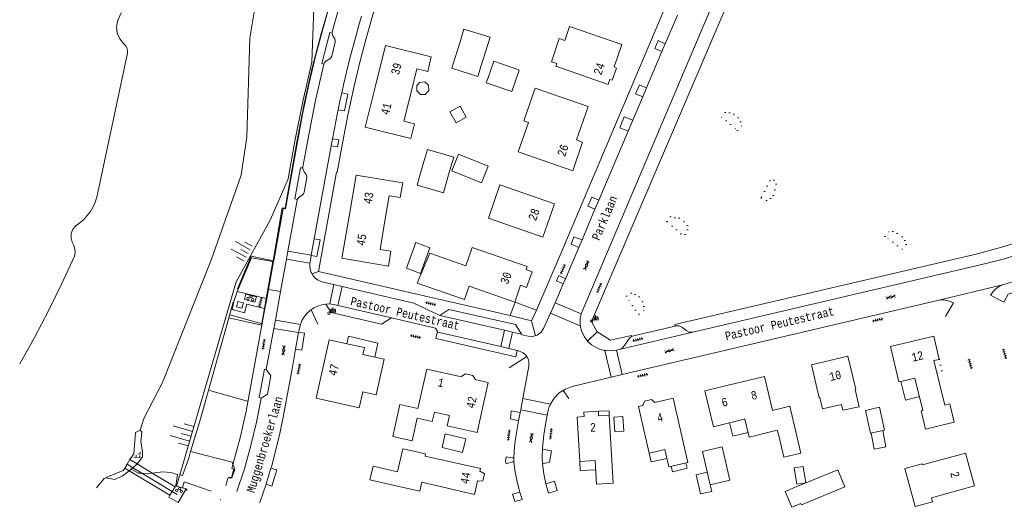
# Model space of a CAD drawing. Header units: metres. Extents: x 196790 to 198335, y 354523 to 356036.
# Tile 34 of 105: x 197450 to 197660, y 354523 to 354627. Entities that reach past the tile are written whole.
import ezdxf

# ---------------------------------------------------------------- set-up
doc = ezdxf.new("R2010")
doc.units = ezdxf.units.M
doc.linetypes.add('DGN Style 1', pattern=[1.160006, 0.00193, -1.158076])
doc.linetypes.add('DGN Style 2', pattern=[186.027128, 111.616277, -74.410851])
for name, color, linetype, lineweight in [('afdak', 252, 'DGN Style 2', 18), ('bij- of bedrijfsgebouw', 252, 'Continuous', 18), ('cultuurscheiding', 252, 'Continuous', 18), ('duiker', 252, 'Continuous', 18), ('functiescheiding', 252, 'Continuous', 18), ('heg of haag', 252, 'Continuous', 18), ('hoofdgebouw', 252, 'Continuous', 18), ('huisnummer BAG', 252, 'Continuous', 18), ('insteek water', 252, 'Continuous', 18), ('kant asfaltverharding', 252, 'Continuous', 18), ('kant betonverharding', 252, 'Continuous', 18), ('kant keiverharding', 252, 'Continuous', 18), ('kant klinkerverharding', 252, 'Continuous', 18), ('kant tegelverharding', 252, 'Continuous', 18), ('kant water', 252, 'Continuous', 18), ('kunstwerken', 252, 'Continuous', 18), ('overig WOZ', 252, 'DGN Style 1', 18), ('overige afscheidingen', 252, 'Continuous', 18), ('raster', 252, 'Continuous', 18), ('straatnaam', 252, 'Continuous', 18), ('straatnaambord', 252, 'Continuous', 18), ('taludlijn', 252, 'Continuous', 18), ('taludsymbool', 252, 'Continuous', 18), ('tuinhuis', 252, 'DGN Style 2', 18), ('verh asfaltsymbool', 2, 'Continuous', 0), ('verh betonsymbool', 2, 'Continuous', 0), ('verh keisymbool', 2, 'Continuous', 0), ('verh tegelsymbool', 2, 'Continuous', 0), ('vlakafsluiter grijs', 252, 'DGN Style 2', 18), ('vlakafsluiter groen', 252, 'DGN Style 2', 18)]:
    doc.layers.add(name, color=color, linetype=linetype, lineweight=lineweight)
doc.styles.add('Style-Courier New', font='cour.ttf')
doc.styles.add('Style-simplex', font='simplex.shx')

# ---------------------------------------------------------------- blocks, each defined once
blk = doc.blocks.new('S435')
at = {"layer": 'straatnaambord', "color": 7, "linetype": 'Continuous', "lineweight": 0}
blk.add_circle((0, 0), 0.263, dxfattribs=at)
blk.add_circle((0, 0), 0.263, dxfattribs=at)
at = {"layer": 'straatnaambord', "color": 7, "linetype": 'Continuous', "lineweight": 0, "style": 'Style-simplex', "width": 0.428569}
blk.add_text('stn', height=1.05, dxfattribs=at).set_placement((0.32, 0.18))
blk = doc.blocks.new('TA')
at = {"layer": 'taludsymbool', "linetype": 'Continuous', "lineweight": 0}
for p, q in [((-0.5, 0), (-0.5, -0.5)), ((-0.25, 0), (-0.25, -1)), ((0, 0), (0, -0.5)), ((0.25, 0), (0.25, -1)), ((0.5, 0), (0.5, -0.5))]:
    blk.add_line(p, q, dxfattribs=at)
blk = doc.blocks.new('S612')
at = {"layer": 'verh asfaltsymbool', "color": 252}
for p, q in [((-0.99, -0.26), (0.01, 0.24)), ((0.01, -0.26), (-0.99, 0.24)), ((0.01, 0.24), (1.01, -0.26)), ((1.01, 0.24), (0.01, -0.26))]:
    blk.add_line(p, q, dxfattribs=at)
blk = doc.blocks.new('S621')
at = {"layer": 'verh betonsymbool', "color": 252, "linetype": 'Continuous', "lineweight": 0}
for centre in [(-0.48, 0.24), (0.52, 0.24), (0.02, -0.26)]:
    blk.add_circle(centre, 0.25, dxfattribs=at)
blk = doc.blocks.new('S651')
at = {"layer": 'verh keisymbool', "color": 7, "linetype": 'Continuous', "lineweight": 0}
for p, q in [((-0.41, 0.75), (-0.41, 0.25)), ((0.09, 0.25), (-0.41, 0.25)), ((-0.41, -0.05), (-0.41, -0.55)), ((-0.41, -0.55), (0.09, -0.55)), ((0.39, -0.05), (0.39, -0.55)), ((0.39, -0.55), (0.89, -0.55))]:
    blk.add_line(p, q, dxfattribs=at)
at = {"layer": 'verh keisymbool', "color": 7, "linetype": 'Continuous', "lineweight": 0, "flags": 128}
blk.add_lwpolyline([(-0.41, -0.05), (-0.41, -0.05), (-0.41, -0.55), (-0.41, -0.55), (-0.41, -0.05)], close=True, dxfattribs=at)
blk = doc.blocks.new('S642')
at = {"layer": 'verh tegelsymbool', "color": 252}
for p, q in [((-1.12, 0), (1.12, 0)), ((-0.9, -0.25), (-0.9, 0.25)), ((-0.45, -0.25), (-0.45, 0.25)), ((0, -0.25), (0, 0.25)), ((0.45, -0.25), (0.45, 0.25)), ((0.9, -0.25), (0.9, 0.25))]:
    blk.add_line(p, q, dxfattribs=at)

msp = doc.modelspace()

# ---------------------------------------------------------------- linework, layer by layer
at = {"layer": 'afdak'}
for p, q in [((197576.895, 354542.344), (197578.858, 354542.469)), ((197577.094, 354539.205), (197576.895, 354542.344)), ((197578.858, 354542.469), (197579.057, 354539.33)), ((197579.057, 354539.33), (197577.094, 354539.205)), ((197615.38, 354531.493), (197617.35, 354531.816)), ((197615.956, 354527.988), (197615.38, 354531.493)), ((197617.35, 354531.816), (197617.926, 354528.311)), ((197617.926, 354528.311), (197615.956, 354527.988))]:
    msp.add_line(p, q, dxfattribs=at)
at = {"layer": 'afdak', "flags": 128}
for points in [[(197519.882, 354557.979), (197520.235, 354559.571), (197526.49, 354558.118), (197525.828, 354555.141)], [(197638.176, 354549.913), (197639.165, 354545.972), (197642.151, 354546.721)], [(197573.593, 354543.592), (197575.884, 354543.695), (197575.927, 354542.752)], [(197605.57, 354539.036), (197602.293, 354538.222), (197601.578, 354541.102)], [(197634.329, 354539.472), (197634.971, 354535.997), (197632.466, 354535.481), (197631.86, 354538.925)], [(197569.62, 354532.877), (197569.731, 354530.914), (197573.036, 354531.101)], [(197584.477, 354534.656), (197584.883, 354532.791), (197588.237, 354533.522)], [(197592.285, 354532.568), (197592.557, 354531.441), (197589.414, 354530.681), (197589.133, 354531.846)], [(197597.493, 354527.873), (197597.82, 354526.437), (197595.438, 354525.949), (197594.482, 354530.031), (197596.863, 354530.608)]]:
    msp.add_lwpolyline(points, dxfattribs=at)
at = {"layer": 'bij- of bedrijfsgebouw'}
for p, q in [((197543.986, 354622.214), (197543.023, 354619.079)), ((197548.584, 354617.353), (197549.558, 354620.5)), ((197547.862, 354615.027), (197548.584, 354617.353)), ((197536.284, 354596.546), (197535.359, 354593.369)), ((197540.958, 354591.779), (197541.887, 354594.983)), ((197540.51, 354590.201), (197540.958, 354591.779))]:
    msp.add_line(p, q, dxfattribs=at)
at = {"layer": 'bij- of bedrijfsgebouw', "flags": 128}
for points in [[(197549.558, 354620.5), (197550.458, 354623.408), (197544.883, 354625.135), (197543.986, 354622.214)], [(197547.862, 354615.027), (197542.301, 354616.753), (197543.023, 354619.079)], [(197556.164, 354616.574), (197551.26, 354618.271), (197549.978, 354614.567)], [(197556.164, 354616.574), (197556.718, 354616.382), (197555.122, 354611.772), (197549.664, 354613.66), (197549.978, 354614.567)], [(197541.887, 354594.983), (197542.71, 354597.821), (197537.126, 354599.44), (197536.284, 354596.546)], [(197542.302, 354594.886), (197543.723, 354598.447), (197550.094, 354595.904), (197548.673, 354592.343), (197542.302, 354594.886)], [(197540.51, 354590.201), (197534.911, 354591.791), (197535.359, 354593.369)], [(197532.599, 354574.11), (197535.609, 354572.995), (197537.628, 354578.443), (197534.617, 354579.558), (197532.599, 354574.11)], [(197630.642, 354543.757), (197633.631, 354544.419), (197634.708, 354539.556), (197631.719, 354538.894), (197630.642, 354543.757)], [(197544.594, 354534.778), (197545.28, 354537.699), (197540.909, 354538.726), (197540.223, 354535.806), (197544.594, 354534.778)], [(197595.853, 354534.99), (197600.026, 354535.952), (197601.666, 354528.835), (197597.493, 354527.873), (197595.853, 354534.99)], [(197616.858, 354523.904), (197616.976, 354523.617), (197626.237, 354527.415), (197624.727, 354531.097), (197615.465, 354527.299)], [(197616.858, 354523.904), (197614.885, 354523.08), (197613.471, 354526.464), (197615.465, 354527.299)]]:
    msp.add_lwpolyline(points, dxfattribs=at)
at = {"layer": 'cultuurscheiding', "flags": 128}
for points in [[(197476.101, 354530.365), (197475.378, 354530.395), (197473.862, 354531.218)], [(197478.337, 354530.387), (197477.287, 354530.317), (197476.101, 354530.365)], [(197483.354, 354527.695), (197483.722, 354530.082), (197482.215, 354530.487), (197480.622, 354530.633), (197478.871, 354530.423), (197478.337, 354530.387)], [(197490.889, 354526.551), (197485.157, 354528.541), (197484.763, 354527.297)]]:
    msp.add_lwpolyline(points, dxfattribs=at)
at = {"layer": 'duiker'}
for p, q in [((197474.19, 354531.515), (197472.973, 354532.247)), ((197476.101, 354530.365), (197474.19, 354531.515)), ((197482.599, 354526.457), (197476.101, 354530.365)), ((197483.641, 354525.83), (197482.599, 354526.457))]:
    msp.add_line(p, q, dxfattribs=at)
at = {"layer": 'functiescheiding'}
for p, q in [((197511.996, 354575.141), (197506.972, 354576.002)), ((197516.222, 354566.459), (197517.138, 354570.59)), ((197518.88, 354570.186), (197517.952, 354566.173)), ((197563.38, 354564.537), (197569.735, 354561.794)), ((197509.963, 354562.097), (197504.615, 354563.021)), ((197552.748, 354557.361), (197553.543, 354560.852)), ((197555.286, 354560.456), (197554.479, 354556.965)), ((197575.004, 354556.541), (197576.334, 354550.816)), ((197557.458, 354546.269), (197563.343, 354545.078))]:
    msp.add_line(p, q, dxfattribs=at)
at = {"layer": 'heg of haag'}
msp.add_line((197498.655, 354545.704), (197490.528, 354547.99), dxfattribs=at)
at = {"layer": 'hoofdgebouw'}
msp.add_line((197604.91, 354541.911), (197604.751, 354541.872), dxfattribs=at)
at = {"layer": 'hoofdgebouw', "flags": 128}
for points in [[(197566.438, 354622.709), (197567.458, 354625.652), (197578.604, 354621.822), (197576.96, 354617.037), (197577.476, 354616.797), (197576.569, 354614.209), (197576.019, 354614.348), (197575.658, 354613.322), (197564.541, 354617.234), (197564.725, 354617.765)], [(197526.008, 354613.015), (197528.157, 354621.629), (197537.922, 354619.217), (197537.15, 354616.091), (197534.859, 354616.657), (197533.539, 354611.361)], [(197564.725, 354617.765), (197563.567, 354618.153), (197565.23, 354623.114), (197566.438, 354622.709)], [(197526.008, 354613.015), (197523.812, 354604.21), (197533.565, 354601.778), (197534.344, 354604.904), (197532.07, 354605.471), (197533.539, 354611.361)], [(197560.092, 354612.522), (197557.664, 354605.528), (197558.674, 354605.177), (197556.505, 354598.933), (197568.124, 354594.896), (197570.239, 354600.985), (197568.923, 354601.454), (197571.401, 354608.598), (197560.092, 354612.522)], [(197520.371, 354585.15), (197521.879, 354593.972), (197531.813, 354592.329), (197531.288, 354589.152), (197528.949, 354589.539), (197527.95, 354583.77)], [(197550.118, 354584.784), (197561.77, 354580.722), (197564.24, 354587.809), (197552.588, 354591.871), (197550.118, 354584.784)], [(197520.371, 354585.15), (197518.846, 354576.228), (197528.763, 354574.534), (197529.305, 354577.708), (197526.969, 354578.107), (197527.95, 354583.77)], [(197546.621, 354578.523), (197545.264, 354574.622), (197537.604, 354577.287), (197534.905, 354570.89), (197544.996, 354567.39), (197545.999, 354570.244), (197555.74, 354566.855), (197556.978, 354570.451), (197558.252, 354570.006), (197559.443, 354573.357), (197558.145, 354573.803), (197558.377, 354574.434), (197546.621, 354578.523)], [(197519.882, 354557.979), (197516.094, 354558.821), (197513.323, 354546.357), (197522.528, 354544.31), (197523.281, 354547.697), (197526.131, 354547.063), (197527.829, 354554.696), (197523.329, 354555.697), (197523.65, 354557.142), (197519.882, 354557.979)], [(197638.176, 354549.913), (197637.79, 354549.82), (197635.972, 354557.354), (197645.214, 354559.584), (197646.384, 354554.645), (197645.267, 354554.399), (197647.555, 354544.86), (197648.655, 354545.152), (197649.577, 354541.225), (197643.443, 354539.785), (197642.529, 354543.679), (197642.86, 354543.757), (197641.212, 354550.646), (197638.176, 354549.913)], [(197628.559, 354548.271), (197626.905, 354555.309), (197619.11, 354553.477), (197620.762, 354546.449), (197620.918, 354546.485), (197621.478, 354544.1), (197625.509, 354545.048), (197625.795, 354543.831), (197629.325, 354544.486), (197628.442, 354548.244), (197628.559, 354548.271)], [(197543.731, 354551.094), (197536.937, 354552.566), (197535.078, 354544.138), (197531.191, 354544.995), (197529.686, 354538.169), (197533.836, 354537.254), (197534.9, 354542.078), (197538.123, 354541.367), (197538.573, 354543.408), (197541.821, 354542.692)], [(197541.821, 354542.692), (197541.315, 354540.449), (197547.685, 354539.013), (197550.099, 354549.725), (197547.275, 354550.314)], [(197543.731, 354551.094), (197544.39, 354550.951), (197544.417, 354551.055), (197545.234, 354551.584), (197546.787, 354551.231), (197547.272, 354550.45), (197547.275, 354550.314)], [(197602.814, 354549.49), (197609.049, 354550.983), (197610.781, 354543.746)], [(197602.814, 354549.49), (197596.341, 354547.941), (197598.175, 354540.277), (197604.751, 354541.872)], [(197584.477, 354534.656), (197587.786, 354535.436), (197588.658, 354531.737), (197592.732, 354532.67), (197589.537, 354546.341), (197585.68, 354545.419), (197584.94, 354546.062), (197583.423, 354545.706), (197583.109, 354544.813), (197582.137, 354544.584), (197584.477, 354534.656)], [(197569.62, 354532.877), (197572.925, 354533.064), (197573.211, 354528.002), (197576.789, 354528.218), (197575.927, 354542.752), (197573.637, 354542.616), (197573.593, 354543.592), (197570.502, 354543.412), (197570.561, 354542.432), (197569.086, 354542.335), (197569.62, 354532.877)], [(197615.73, 354539.498), (197614.471, 354544.648), (197610.781, 354543.746)], [(197604.91, 354541.911), (197605.795, 354538.057), (197611.793, 354539.547), (197612.065, 354538.663)], [(197612.065, 354538.663), (197613.179, 354533.775), (197616.844, 354534.61), (197615.73, 354539.498)], [(197530.058, 354527.736), (197535.445, 354526.526), (197535.875, 354528.438), (197547.145, 354525.797), (197547.81, 354528.691), (197547.928, 354528.664), (197548.902, 354528.706), (197549.256, 354530.246), (197548.398, 354530.71), (197548.281, 354530.737), (197548.416, 354531.322), (197536.577, 354533.999), (197536.687, 354534.487), (197531.86, 354535.579), (197530.73, 354530.661)], [(197641.277, 354523.224), (197639.05, 354531.354), (197642.753, 354532.369), (197642.822, 354532.118), (197652.013, 354534.636), (197653.928, 354527.644), (197644.748, 354525.087), (197644.981, 354524.238), (197641.277, 354523.224)], [(197530.058, 354527.736), (197524.827, 354528.938), (197525.499, 354531.863), (197530.73, 354530.661)]]:
    msp.add_lwpolyline(points, dxfattribs=at)
at = {"layer": 'insteek water'}
for p, q in [((197470.891, 354626.813), (197471.679, 354628.59)), ((197466.705, 354590.281), (197473.038, 354619.955))]:
    msp.add_line(p, q, dxfattribs=at)
at = {"layer": 'insteek water', "flags": 128}
for points in [[(197472.219, 354622.05), (197471.405, 354623.029), (197470.872, 354624.241), (197470.701, 354625.554), (197470.891, 354626.813)], [(197473.038, 354619.955), (197473.019, 354620.528), (197472.869, 354621.097), (197472.594, 354621.616), (197472.219, 354622.05)], [(197462.001, 354583.166), (197462.881, 354583.786), (197463.705, 354584.507), (197464.457, 354585.321), (197465.12, 354586.216), (197465.684, 354587.177), (197466.138, 354588.188), (197466.479, 354589.228), (197466.705, 354590.281)], [(197461.258, 354579.636), (197460.997, 354580.537), (197461.038, 354581.526), (197461.399, 354582.447), (197462.001, 354583.166)], [(197461.754, 354576.646), (197461.851, 354577.408), (197461.798, 354578.189), (197461.596, 354578.946), (197461.258, 354579.636)], [(197450.022, 354553.674), (197453.163, 354559.308), (197456.167, 354565.017), (197459.032, 354570.799), (197461.754, 354576.646)]]:
    msp.add_lwpolyline(points, dxfattribs=at)
at = {"layer": 'kant asfaltverharding'}
for p, q in [((197569.933, 354564.335), (197601.282, 354638.271)), ((197587.89, 354622), (197590.475, 354628.081)), ((197587.185, 354620.342), (197587.89, 354622)), ((197583.887, 354612.584), (197587.185, 354620.342)), ((197583.065, 354610.651), (197583.887, 354612.584)), ((197580.945, 354605.665), (197583.065, 354610.651)), ((197579.952, 354603.329), (197580.945, 354605.665)), ((197573.702, 354588.627), (197579.952, 354603.329)), ((197512.935, 354580.389), (197516.517, 354600.223)), ((197516.517, 354600.223), (197516.788, 354601.724)), ((197572.872, 354586.675), (197573.702, 354588.627)), ((197570.109, 354580.175), (197572.872, 354586.675)), ((197512.299, 354576.866), (197512.935, 354580.389)), ((197569.397, 354578.501), (197570.109, 354580.175)), ((197507.29, 354577.755), (197512.299, 354576.866)), ((197566.573, 354571.858), (197569.397, 354578.501)), ((197564.39, 354566.724), (197566.1, 354570.746)), ((197566.1, 354570.746), (197566.573, 354571.858)), ((197569.933, 354564.335), (197564.39, 354566.724)), ((197578.704, 354551.381), (197645.991, 354567.209)), ((197504.295, 354561.257), (197502.678, 354552.5)), ((197509.585, 354560.373), (197504.295, 354561.257)), ((197509.585, 354560.373), (197508.952, 354556.852)), ((197578.064, 354556.751), (197593.766, 354560.422)), ((197577.468, 354556.61), (197578.064, 354556.751)), ((197578.704, 354551.381), (197577.468, 354556.61)), ((197557.013, 354543.906), (197556.9, 354543.323)), ((197562.642, 354542.772), (197557.013, 354543.906)), ((197556.9, 354543.323), (197556.554, 354541.531)), ((197503.681, 354531.399), (197502.632, 354527.983)), ((197562.96, 354526.106), (197562.393, 354528.119)), ((197556.854, 354526.325), (197557.31, 354524.729))]:
    msp.add_line(p, q, dxfattribs=at)
at = {"layer": 'kant asfaltverharding', "flags": 128}
for points in [[(197524.352, 354647.591), (197524.275, 354647.475), (197524.215, 354647.349), (197523.116, 354644.549), (197521.37, 354639.593), (197519.726, 354634.602), (197518.185, 354629.578), (197516.747, 354624.524), (197516.724, 354624.374), (197516.721, 354624.227)], [(197522.998, 354627.842), (197522.451, 354625.948), (197521.917, 354624.05), (197520.481, 354618.66), (197519.166, 354613.24), (197518.78, 354611.531)], [(197516.721, 354624.227), (197516.884, 354623.691), (197517.292, 354623.018), (197517.415, 354622.679), (197517.398, 354622.318), (197516.648, 354619.326), (197516.492, 354618.993), (197516.222, 354618.743), (197515.414, 354618.243), (197515.146, 354617.997), (197514.989, 354617.669)], [(197514.989, 354617.669), (197513.135, 354609.567), (197511.549, 354601.447), (197510.521, 354595.693), (197510.507, 354595.588), (197510.501, 354595.483)], [(197517.997, 354607.911), (197518.383, 354609.722), (197518.78, 354611.531)], [(197516.788, 354601.724), (197517.867, 354607.283), (197517.997, 354607.911)], [(197593.766, 354560.422), (197655.791, 354574.923), (197660.302, 354576.103), (197664.745, 354577.518), (197718.822, 354596.309)], [(197510.501, 354595.483), (197510.561, 354595.063), (197510.751, 354594.683), (197511.183, 354594.084), (197511.326, 354593.767), (197511.333, 354593.419), (197510.771, 354590.31), (197510.647, 354589.997), (197510.412, 354589.757), (197509.681, 354589.259), (197509.3, 354588.769)], [(197509.3, 354588.769), (197509.275, 354588.687), (197509.256, 354588.604), (197507.29, 354577.755)], [(197660.191, 354570.654), (197667.608, 354572.92), (197672.872, 354574.613), (197678.083, 354576.462), (197683.644, 354578.527), (197684.907, 354579.028), (197686.177, 354579.51), (197689.808, 354580.775), (197692.945, 354581.735), (197696.114, 354582.586), (197699.298, 354583.321), (197702.506, 354583.942), (197705.733, 354584.453), (197708.975, 354584.858), (197712.091, 354585.143), (197715.214, 354585.322), (197718.342, 354585.398), (197721.471, 354585.373), (197725.51, 354585.275)], [(197657.331, 354568.335), (197657.893, 354569.148), (197658.592, 354569.819), (197659.375, 354570.322), (197660.191, 354570.654)], [(197645.991, 354567.209), (197646.821, 354567.327), (197647.707, 354567.289), (197648.603, 354567.073), (197649.456, 354566.676)], [(197508.952, 354556.852), (197508.263, 354553.015), (197506.278, 354542.342), (197505.566, 354538.819), (197504.743, 354535.321), (197503.77, 354531.708), (197503.681, 354531.399)], [(197501.612, 354546.345), (197502.908, 354547.191), (197503.65, 354551.128), (197502.678, 354552.5)], [(197496.427, 354526.425), (197498.017, 354531.31), (197499.404, 354536.261), (197500.585, 354541.265), (197501.557, 354546.309), (197501.612, 354546.345)], [(197556.554, 354541.531), (197556.233, 354539.833), (197556.091, 354538.974), (197555.965, 354538.113), (197555.859, 354537.249), (197555.624, 354535.099), (197555.544, 354533.64)], [(197562.642, 354542.772), (197562.424, 354541.546), (197561.968, 354538.578), (197561.643, 354535.592), (197561.635, 354535.453)], [(197561.67, 354532.331), (197561.6, 354533.891), (197561.635, 354535.453)], [(197555.544, 354533.64), (197555.547, 354533.288), (197555.566, 354532.77)], [(197556.854, 354526.325), (197556.31, 354528.231), (197555.796, 354530.562), (197555.566, 354532.77)], [(197562.393, 354528.119), (197561.935, 354530.208), (197561.67, 354532.331)], [(197502.632, 354527.983), (197501.387, 354524.344), (197501.266, 354524.011)]]:
    msp.add_lwpolyline(points, dxfattribs=at)
at = {"layer": 'kant betonverharding'}
for p, q in [((197482.599, 354526.457), (197483.209, 354527.458)), ((197482.101, 354525.638), (197482.599, 354526.457))]:
    msp.add_line(p, q, dxfattribs=at)
at = {"layer": 'kant betonverharding', "flags": 128}
for points in [[(197497.782, 354566.697), (197496.632, 354566.983), (197496.333, 354565.826), (197497.492, 354565.535), (197497.782, 354566.697)], [(197500.563, 354567.982), (197498.343, 354568.564), (197498.028, 354567.411), (197500.254, 354566.833), (197500.563, 354567.982)], [(197482.101, 354525.638), (197481.864, 354525.25), (197483.882, 354524.086), (197485.587, 354527.042), (197483.503, 354527.577)], [(197483.209, 354527.458), (197483.275, 354527.636), (197483.503, 354527.577)]]:
    msp.add_lwpolyline(points, dxfattribs=at)
at = {"layer": 'kant keiverharding'}
for p, q in [((197473.862, 354531.218), (197473.431, 354530.828)), ((197474.19, 354531.515), (197473.862, 354531.218))]:
    msp.add_line(p, q, dxfattribs=at)
at = {"layer": 'kant keiverharding', "flags": 128}
for points in [[(197475.772, 354539.55), (197476.12, 354539.084), (197475.871, 354537.044), (197476.214, 354535.003), (197476.224, 354533.844), (197475.701, 354533.036), (197475.08, 354532.347)], [(197473.431, 354530.828), (197471.907, 354529.699), (197470.285, 354529.003), (197468.423, 354529.373)], [(197475.08, 354532.347), (197474.957, 354532.21), (197474.19, 354531.515)]]:
    msp.add_lwpolyline(points, dxfattribs=at)
at = {"layer": 'kant klinkerverharding'}
for p, q in [((197507.29, 354577.755), (197506.972, 354576.002)), ((197506.972, 354576.002), (197505.725, 354569.134)), ((197512.299, 354576.866), (197512.292, 354576.825)), ((197505.725, 354569.134), (197504.615, 354563.021)), ((197517.138, 354570.59), (197518.88, 354570.186)), ((197564.39, 354566.724), (197563.38, 354564.537)), ((197504.615, 354563.021), (197504.295, 354561.257)), ((197509.585, 354560.373), (197509.597, 354560.436)), ((197553.543, 354560.852), (197555.286, 354560.456)), ((197555.286, 354560.456), (197557.207, 354560.019)), ((197552.748, 354557.361), (197554.479, 354556.965)), ((197554.479, 354556.965), (197556.264, 354556.556)), ((197578.704, 354551.381), (197576.334, 354550.816)), ((197557.458, 354546.269), (197557.013, 354543.906))]:
    msp.add_line(p, q, dxfattribs=at)
at = {"layer": 'kant klinkerverharding', "flags": 128}
for points in [[(197512.476, 354572.867), (197512.283, 354573.208), (197512.065, 354573.858), (197511.973, 354574.513), (197511.996, 354575.141)], [(197512.292, 354576.825), (197512.025, 354575.333), (197511.996, 354575.141)], [(197517.138, 354570.59), (197514.794, 354571.135), (197514.196, 354571.329), (197513.613, 354571.641), (197513.078, 354572.07), (197512.626, 354572.601), (197512.476, 354572.867)], [(197518.88, 354570.186), (197534.225, 354566.621), (197539.709, 354563.997)], [(197560.373, 354565.175), (197555.802, 354566.84), (197554.783, 354563.971)], [(197515.383, 354566.436), (197514.511, 354566.291), (197513.641, 354566.016), (197512.803, 354565.609), (197512.025, 354565.076), (197511.335, 354564.434), (197510.754, 354563.705), (197510.295, 354562.916), (197509.963, 354562.097)], [(197529.417, 354563.496), (197517.417, 354566.298), (197516.222, 354566.459), (197515.383, 354566.436)], [(197529.417, 354563.496), (197527.291, 354562.146), (197516.525, 354564.653), (197515.383, 354566.436)], [(197553.543, 354560.852), (197539.709, 354563.997), (197541.679, 354565.291), (197555.894, 354562.051), (197557.207, 354560.019)], [(197557.207, 354560.019), (197557.287, 354559.913), (197558.602, 354559.591), (197559.567, 354559.523), (197560.557, 354559.806), (197561.384, 354560.421), (197561.915, 354561.23), (197563.018, 354563.752), (197563.38, 354564.537)], [(197529.417, 354563.496), (197538.799, 354561.305), (197539.235, 354560.584)], [(197509.963, 354562.097), (197509.761, 354561.308), (197509.597, 354560.436)], [(197556.264, 354556.556), (197555.939, 354555.152), (197538.899, 354559.062), (197539.235, 354560.584)], [(197539.235, 354560.584), (197539.325, 354560.435), (197552.748, 354557.361)], [(197580.689, 354559.51), (197581.122, 354559.672), (197590, 354561.755)], [(197590, 354561.755), (197590.052, 354561.767), (197590.838, 354561.77), (197591.546, 354561.431), (197592.324, 354560.812), (197593.004, 354560.465), (197593.766, 354560.422)], [(197580.689, 354559.51), (197580.307, 354559.24), (197580.008, 354558.88), (197579.184, 354557.58), (197578.703, 354557.059), (197578.064, 354556.751)], [(197556.264, 354556.556), (197556.568, 354556.486), (197557.53, 354556.069), (197557.963, 354555.71), (197558.324, 354555.264), (197558.589, 354554.756), (197558.745, 354554.215), (197558.744, 354553.167), (197557.458, 354546.269)], [(197563.343, 354545.078), (197564.157, 354546.371), (197565.261, 354547.482), (197566.584, 354548.32), (197568.022, 354548.835), (197576.334, 354550.816)], [(197563.343, 354545.078), (197563.014, 354544.283), (197562.786, 354543.453), (197562.642, 354542.772)]]:
    msp.add_lwpolyline(points, dxfattribs=at)
at = {"layer": 'kant tegelverharding'}
for p, q in [((197504.232, 354575.497), (197503.146, 354569.573)), ((197504.232, 354575.497), (197504.104, 354575.52)), ((197504.182, 354575.692), (197504.265, 354575.676)), ((197504.232, 354575.497), (197504.265, 354575.676)), ((197496.486, 354569.145), (197502.67, 354567.606)), ((197503.146, 354569.573), (197502.78, 354567.579)), ((197502.78, 354567.579), (197502.393, 354565.469)), ((197502.67, 354567.606), (197502.78, 354567.579)), ((197502.393, 354565.469), (197502.288, 354565.496)), ((197495.296, 354531.339), (197495.572, 354532.228)), ((197494.621, 354529.273), (197494.71, 354529.537))]:
    msp.add_line(p, q, dxfattribs=at)
at = {"layer": 'kant tegelverharding', "flags": 128}
for points in [[(197634.103, 354725.088), (197632.37, 354721.366), (197630.039, 354722.372), (197613.137, 354688.73), (197611.863, 354685.687), (197600.424, 354659.23), (197600.353, 354659.262), (197565.242, 354576.367), (197560.373, 354565.175)], [(197573.343, 354560.488), (197572.142, 354562.748), (197627.154, 354691.311), (197628.394, 354693.795), (197629.754, 354696.216), (197635.052, 354705.12)], [(197504.265, 354575.676), (197506.311, 354586.833), (197506.774, 354586.769), (197509.184, 354600.292), (197510.431, 354606.944), (197511.841, 354613.563), (197513.221, 354619.347), (197514.731, 354625.099), (197516.326, 354630.749), (197516.68, 354631.949), (197518.057, 354636.359), (197518.374, 354637.326), (197520.003, 354642.077), (197522.105, 354647.74), (197522.224, 354647.699), (197533.711, 354677.182)], [(197513.837, 354573.428), (197517.661, 354594.614), (197517.826, 354594.608), (197518.935, 354600.779), (197520.083, 354606.741), (197521.371, 354612.674), (197522.673, 354618.06), (197524.093, 354623.417), (197525.463, 354628.193), (197526.928, 354632.94), (197526.797, 354632.952), (197528.571, 354638.272), (197530.626, 354643.489), (197535.295, 354655.494), (197535.161, 354655.558), (197540.306, 354668.709), (197540.75, 354668.564), (197542.896, 354674.063)], [(197516.721, 354624.227), (197516.226, 354624.366), (197514.523, 354617.811), (197514.989, 354617.669)], [(197587.185, 354620.342), (197585.665, 354620.993), (197586.334, 354622.669), (197587.89, 354622)], [(197583.065, 354610.651), (197581.545, 354611.298), (197582.378, 354613.224), (197583.887, 354612.584)], [(197518.78, 354611.531), (197520.127, 354611.233), (197519.367, 354607.687), (197517.997, 354607.911)], [(197579.952, 354603.329), (197578.173, 354604.055), (197579.099, 354606.366), (197580.945, 354605.665)], [(197516.788, 354601.724), (197518.167, 354601.476), (197517.876, 354599.999), (197516.517, 354600.223)], [(197509.3, 354588.769), (197508.786, 354588.88), (197509.988, 354595.542), (197510.501, 354595.483)], [(197572.872, 354586.675), (197571.382, 354587.311), (197572.201, 354589.253), (197573.702, 354588.627)], [(197660.171, 354566.883), (197661.107, 354568.527), (197666.989, 354570.267), (197671.516, 354571.673), (197676.004, 354573.202), (197690.877, 354578.566), (197696.081, 354580.121), (197701.37, 354581.353), (197706.301, 354582.19), (197711.272, 354582.737), (197716.438, 354583.017), (197721.624, 354583.002), (197727.327, 354582.819), (197727.628, 354582.929)], [(197512.292, 354576.825), (197513.505, 354576.617), (197514.161, 354580.158), (197512.935, 354580.389)], [(197569.397, 354578.501), (197567.783, 354579.207), (197568.384, 354580.779), (197570.109, 354580.175)], [(197504.104, 354575.52), (197499.531, 354576.334), (197496.486, 354569.145)], [(197554.783, 354563.971), (197534.171, 354568.733), (197534.17, 354568.664), (197531.124, 354569.382), (197513.837, 354573.428)], [(197566.1, 354570.746), (197564.645, 354571.436), (197565.127, 354572.528), (197566.573, 354571.858)], [(197502.288, 354565.496), (197498.563, 354566.452), (197498.036, 354564.582), (197495.405, 354565.254), (197495.848, 354567.227), (197496.486, 354569.145)], [(197495.572, 354532.228), (197497.128, 354537.874), (197498.37, 354543.597), (197502.393, 354565.469)], [(197554.783, 354563.971), (197559.293, 354562.835), (197559.907, 354564.104), (197560.373, 354565.175)], [(197569.933, 354564.335), (197569.735, 354563.377), (197569.685, 354562.4), (197569.701, 354562.096), (197569.735, 354561.794)], [(197509.597, 354560.436), (197510.868, 354560.218), (197510.256, 354556.627), (197508.952, 354556.852)], [(197575.004, 354556.541), (197574.043, 354556.774), (197573.13, 354557.156), (197572.158, 354557.773), (197571.312, 354558.553), (197570.615, 354559.469), (197570.087, 354560.491), (197569.735, 354561.794)], [(197580.689, 354559.51), (197580.64, 354559.72), (197576.18, 354558.741), (197573.343, 354560.488)], [(197577.468, 354556.61), (197576.361, 354556.463), (197575.245, 354556.508), (197575.004, 354556.541)], [(197502.678, 354552.5), (197502.304, 354552.558), (197501.159, 354546.486), (197501.612, 354546.345)], [(197556.554, 354541.531), (197554.85, 354541.951), (197555.009, 354543.682), (197556.9, 354543.323)], [(197561.67, 354532.331), (197563.143, 354532.742), (197563.608, 354535.107), (197561.635, 354535.453)], [(197555.566, 354532.77), (197555.259, 354532.783), (197553.906, 354532.381), (197553.755, 354532.946), (197553.927, 354533.877), (197555.246, 354533.652), (197555.544, 354533.64)], [(197494.71, 354529.537), (197495.27, 354529.421), (197495.778, 354531.215), (197495.296, 354531.339)], [(197503.681, 354531.399), (197504.937, 354531.067), (197503.868, 354527.62), (197502.632, 354527.983)], [(197562.96, 354526.106), (197564.801, 354526.648), (197564.237, 354528.657), (197562.393, 354528.119)], [(197557.31, 354524.729), (197555.732, 354524.3), (197555.285, 354525.863), (197556.854, 354526.325)]]:
    msp.add_lwpolyline(points, dxfattribs=at)
at = {"layer": 'kant water'}
msp.add_line((197475.772, 354539.55), (197476.543, 354542.013), dxfattribs=at)
at = {"layer": 'kant water', "flags": 128}
for points in [[(197476.543, 354542.013), (197480.528, 354549.734), (197490.986, 354576.03), (197497.342, 354593.971), (197498.508, 354602.112), (197499.179, 354623.189), (197500.169, 354629.183)], [(197473.566, 354533.258), (197474.425, 354534.508), (197474.776, 354539.061), (197475.772, 354539.55)], [(197468.423, 354529.373), (197468.999, 354529.62), (197472.133, 354530.941), (197472.481, 354531.397)], [(197466.435, 354527.248), (197468.063, 354529.218), (197468.423, 354529.373)]]:
    msp.add_lwpolyline(points, dxfattribs=at)
at = {"layer": 'kunstwerken'}
for p, q in [((197472.973, 354532.247), (197473.566, 354533.258)), ((197473.566, 354533.258), (197475.08, 354532.347)), ((197472.973, 354532.247), (197472.477, 354531.4)), ((197472.477, 354531.4), (197472.481, 354531.397)), ((197472.481, 354531.397), (197473.431, 354530.828)), ((197473.431, 354530.828), (197482.101, 354525.638)), ((197475.08, 354532.347), (197478.337, 354530.387)), ((197478.337, 354530.387), (197483.209, 354527.458))]:
    msp.add_line(p, q, dxfattribs=at)
at = {"layer": 'overig WOZ', "flags": 128}
for points in [[(197603.325, 354603.485), (197604.205, 354604.417), (197603.652, 354604.915), (197604.172, 354605.562), (197601.812, 354607.539), (197601.265, 354606.914), (197600.755, 354607.402), (197599.92, 354606.334), (197603.325, 354603.485)], [(197608.333, 354589.09), (197609.64, 354588.488), (197609.989, 354589.096), (197610.713, 354588.774), (197611.723, 354592.553), (197610.487, 354593.214), (197608.333, 354589.09)], [(197588.222, 354584.061), (197589.114, 354585.172), (197589.802, 354584.643), (197590.31, 354585.244), (197592.691, 354583.295), (197592.178, 354582.664), (197592.759, 354582.18), (197591.804, 354580.928), (197588.222, 354584.061)], [(197634.826, 354580.834), (197635.55, 354581.874), (197636.138, 354581.475), (197636.614, 354582.11), (197639.213, 354580.256), (197638.723, 354579.625), (197639.326, 354579.18), (197638.502, 354578.156), (197634.826, 354580.834)], [(197579.585, 354568.1), (197580.748, 354568.877), (197581.155, 354568.271), (197581.782, 354568.691), (197583.542, 354566.105), (197582.875, 354565.657), (197583.274, 354565.028), (197582.145, 354564.192), (197579.585, 354568.1)], [(197646.384, 354554.645), (197647.016, 354551.979), (197645.91, 354551.717)]]:
    msp.add_lwpolyline(points, dxfattribs=at)
at = {"layer": 'overige afscheidingen', "flags": 128}
msp.add_lwpolyline([(197590, 354561.755), (197589.921, 354562.062), (197654.536, 354577.193), (197659.483, 354578.488), (197664.356, 354580.037), (197717.858, 354598.591), (197718.164, 354597.865), (197718.822, 354596.309)], dxfattribs=at)
at = {"layer": 'raster'}
for p, q in [((197502.67, 354567.606), (197504.104, 354575.52)), ((197504.104, 354575.52), (197504.137, 354575.701)), ((197504.137, 354575.701), (197504.182, 354575.692)), ((197495.617, 354566.844), (197494.674, 354563.499)), ((197502.288, 354565.496), (197502.67, 354567.606)), ((197488.465, 354541.465), (197494.674, 354563.499))]:
    msp.add_line(p, q, dxfattribs=at)
at = {"layer": 'raster', "flags": 128}
for points in [[(197504.182, 354575.692), (197506.083, 354587.013), (197506.732, 354586.873), (197509.304, 354601.45), (197510.783, 354609.157), (197512.502, 354616.819), (197514.459, 354624.422), (197516.651, 354631.958), (197517.104, 354633.406), (197518.345, 354637.335), (197519.921, 354642.223)], [(197496.505, 354569.682), (197499.484, 354576.657), (197504.137, 354575.701)], [(197502.288, 354565.496), (197501.645, 354561.949), (197494.674, 354563.499)], [(197495.572, 354532.228), (197495.375, 354532.701), (197486.531, 354534.953), (197488.465, 354541.465)], [(197495.572, 354532.228), (197495.981, 354531.244), (197495.353, 354529.345), (197494.621, 354529.273)], [(197494.621, 354529.273), (197494.477, 354529.259), (197494.014, 354527.706)]]:
    msp.add_lwpolyline(points, dxfattribs=at)
at = {"layer": 'taludlijn'}
msp.add_line((197488.891, 354546.052), (197483.503, 354527.577), dxfattribs=at)
at = {"layer": 'taludlijn', "flags": 128}
msp.add_lwpolyline([(197513.006, 354633.496), (197512.408, 354618.041), (197510.463, 354609.66), (197508.808, 354601.217), (197507.366, 354593.177), (197503.611, 354584.513), (197496.231, 354571.219), (197488.891, 354546.052)], dxfattribs=at)
at = {"layer": 'tuinhuis'}
for p, q in [((197534.801, 354611.944), (197534.851, 354613.082)), ((197534.851, 354613.082), (197535.436, 354613.747)), ((197535.436, 354613.747), (197536.512, 354613.83)), ((197536.512, 354613.83), (197537.327, 354613.131)), ((197537.327, 354613.131), (197537.408, 354611.99)), ((197535.593, 354611.18), (197534.801, 354611.944)), ((197536.622, 354611.177), (197535.593, 354611.18)), ((197537.408, 354611.99), (197536.622, 354611.177)), ((197541.904, 354607.438), (197544.088, 354608.662)), ((197544.088, 354608.662), (197545.387, 354606.343)), ((197543.203, 354605.119), (197541.904, 354607.438)), ((197545.387, 354606.343), (197543.203, 354605.119))]:
    msp.add_line(p, q, dxfattribs=at)
at = {"layer": 'vlakafsluiter grijs'}
for p, q in [((197513.837, 354573.428), (197512.476, 354572.867)), ((197503.146, 354569.573), (197505.725, 354569.134)), ((197660.191, 354570.654), (197645.991, 354567.209)), ((197647.712, 354563.812), (197649.456, 354566.676)), ((197660.171, 354566.883), (197657.331, 354568.335)), ((197513.66, 354562.154), (197512.271, 354565.244)), ((197560.148, 354559.689), (197559.293, 354562.835)), ((197573.343, 354560.488), (197571.312, 354558.553)), ((197554.557, 354552.817), (197558.324, 354555.264)), ((197567.292, 354546.268), (197566.06, 354547.988))]:
    msp.add_line(p, q, dxfattribs=at)
at = {"layer": 'vlakafsluiter groen'}
for p, q in [((197501.791, 354562.196), (197494.864, 354564.172)), ((197486.531, 354534.953), (197486.108, 354533.527)), ((197485.797, 354526.68), (197485.587, 354527.042)), ((197492.873, 354524.727), (197492.95, 354524.706))]:
    msp.add_line(p, q, dxfattribs=at)
at = {"layer": 'vlakafsluiter groen', "flags": 128}
msp.add_lwpolyline([(197486.108, 354533.527), (197484.796, 354529.884), (197484.217, 354530.025)], dxfattribs=at)

# ---------------------------------------------------------------- block references
at = {"layer": 'straatnaambord'}
for p in [(197516.084, 354564.495), (197572.181, 354562.84)]:
    msp.add_blockref('S435', p, dxfattribs=at)
at = {"layer": 'taludsymbool'}
for p, xscale, yscale, zscale, rotation in [((197498.819, 354577.216), 3.626684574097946, 3.626684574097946, 3.626684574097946, 240.96841303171), ((197486.606, 354538.234), 4.313600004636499, 4.313600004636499, 4.313600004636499, 253.7371387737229)]:
    msp.add_blockref('TA', p, dxfattribs=dict(at, xscale=xscale, yscale=yscale, zscale=zscale, rotation=rotation))
at = {"layer": 'verh asfaltsymbool'}
for p, rotation in [((197571.035, 354574.695), 67.04963698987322), ((197636.043, 354567.934), 193.2438020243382), ((197506.371, 354556.599), 262.590815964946), ((197588.759, 354556.455), 193.1191446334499), ((197559.275, 354537.887), 81.1405706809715)]:
    msp.add_blockref('S612', p, dxfattribs=dict(at, rotation=rotation))
at = {"layer": 'verh betonsymbool', "color": 7, "linetype": 'Continuous', "lineweight": 0}
for p, rotation in [((197499.355, 354567.736), 165.4634907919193), ((197484.113, 354526.812), 165.588734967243)]:
    msp.add_blockref('S621', p, dxfattribs=dict(at, rotation=rotation))
at = {"layer": 'verh keisymbool', "color": 7, "linetype": 'Continuous', "lineweight": 0, "rotation": 85.58371655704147}
msp.add_blockref('S651', (197475.153, 354534.098), dxfattribs=at)
at = {"layer": 'verh tegelsymbool'}
for p, rotation in [((197566.011, 354573.883), 67.04963698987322), ((197573.788, 354569.907), 66.84657167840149), ((197501.424, 354566.848), 74.93576605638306), ((197537.795, 354566.545), 346.9924952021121), ((197633.249, 354563.056), 13.11914463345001), ((197502.116, 354557.884), 259.4542656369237), ((197534.573, 354559.516), 347.1728765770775), ((197582.018, 354558.866), 13.11914463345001), ((197660.366, 354555.81), 285.1897871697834), ((197653.009, 354553.69), 285.1897871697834), ((197509.638, 354552.586), 79.74640197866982), ((197583.059, 354551.236), 13.11914463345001), ((197554.448, 354538.469), 82.87498365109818), ((197563.462, 354538.76), 82.64762064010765)]:
    msp.add_blockref('S642', p, dxfattribs=dict(at, rotation=rotation))

# ---------------------------------------------------------------- texts
at = {"layer": 'huisnummer BAG', "style": 'Style-Courier New', "width": 0.694444}
for s, rotation, p in [('39', 75.75526, (197531.008, 354615.206)), ('24', 70.91276, (197574.212, 354615.159)), ('41', 75.75526, (197528.844, 354606.681)), ('26', 70.73159, (197566.457, 354597.765)), ('43', 80.44347, (197525.177, 354587.692)), ('28', 70.11483, (197560.25, 354584.069)), ('45', 80.44347, (197523.68, 354578.793)), ('30', 70.60447, (197554.291, 354570.503)), ('12', 13.59156, (197640.733, 354554.134)), ('47', 77.46498, (197517.685, 354551.008)), ('10', 13.11914, (197623.165, 354550.004)), ('1', 347.29727, (197539.156, 354548.931)), ('8', 13.29958, (197606.434, 354545.977)), ('42', 77.29727, (197547.092, 354544.055)), ('6', 13.29958, (197600.156, 354544.492)), ('4', 12.88298, (197586.338, 354541.211)), ('2', 3.09406, (197571.863, 354539.202)), ('2', 285.66211, (197648.716, 354530.415)), ('44', 79.34164, (197545.867, 354527.921))]:
    msp.add_text(s, height=1.8, rotation=rotation, dxfattribs=at).set_placement(p)
at = {"layer": 'straatnaam', "style": 'Style-Courier New', "width": 0.694444}
for s, rotation, p in [('Parklaan', 66.79389, (197573.778, 354579.878)), ('Pastoor Peutestraat', 346.93666, (197520.55, 354566.264)), ('Pastoor Peutestraat', 13.17493, (197600.92, 354558.69)), ('Muggenbroekerlaan', 73.32271, (197500.161, 354526.033))]:
    msp.add_text(s, height=1.8, rotation=rotation, dxfattribs=at).set_placement(p)

doc.saveas('drawing.dxf')
